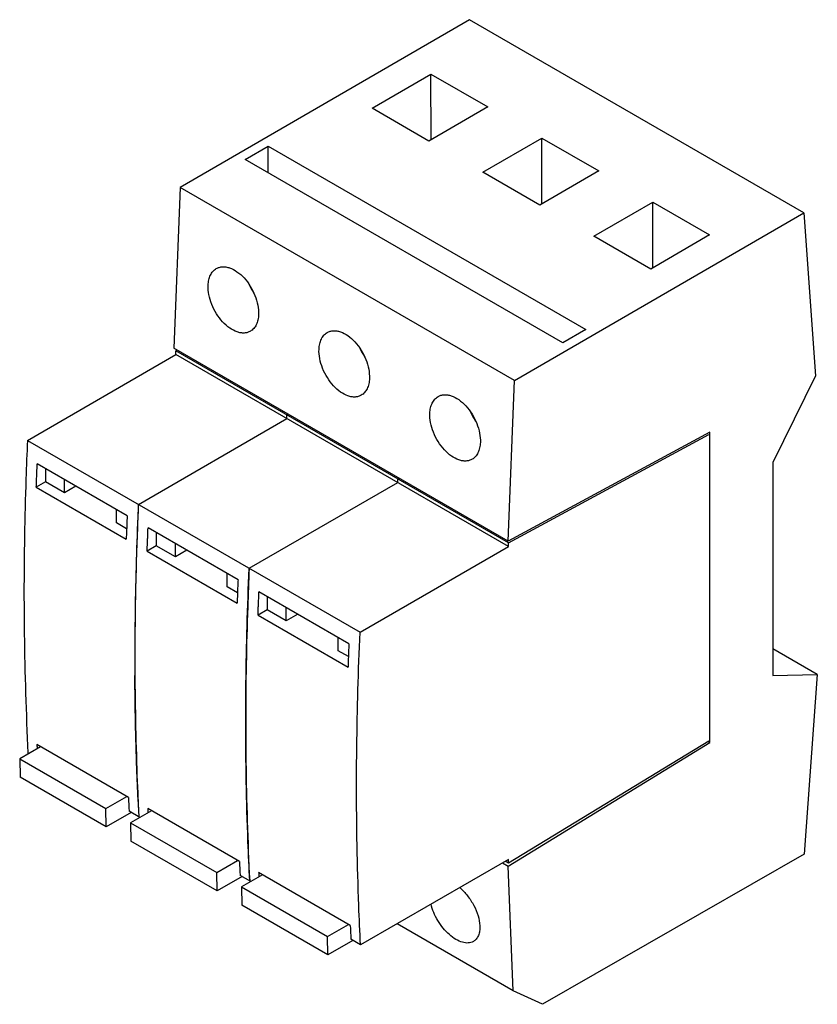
# Model space of a CAD drawing. Header units: millimetres. Extents: x 14 to 105, y 26 to 139.
import ezdxf

# ---------------------------------------------------------------- set-up
doc = ezdxf.new("R2010")
doc.units = ezdxf.units.MM
doc.header["$LTSCALE"] = 10.77377
doc.layers.get('0').update_dxf_attribs({"linetype": 'CONTINUOUS'})

msp = doc.modelspace()

# ---------------------------------------------------------------- linework, layer by layer
at = {"color": 7, "linetype": 'Continuous'}
for p, q in [((65.18, 139.37), (31.98, 120.11)), ((103.56, 117.21), (65.18, 139.37)), ((54.01, 129.2), (60.77, 133.12)), ((60.79, 125.57), (60.77, 133.12)), ((60.77, 133.12), (67.3, 129.35)), ((60.54, 125.43), (54.01, 129.2)), ((67.3, 129.35), (60.54, 125.43)), ((66.74, 121.85), (73.5, 125.77)), ((73.51, 118.22), (73.5, 125.77)), ((73.5, 125.77), (80.03, 122)), ((39.43, 123.33), (42.07, 124.86)), ((42.07, 121.8), (42.07, 124.86)), ((42.07, 124.86), (78.54, 103.81)), ((75.9, 102.28), (39.43, 123.33)), ((73.27, 118.08), (66.74, 121.85)), ((80.03, 122), (73.27, 118.08)), ((31.98, 120.11), (31.27, 101.64)), ((70.37, 97.95), (31.98, 120.11)), ((79.46, 114.5), (86.23, 118.42)), ((86.24, 110.87), (86.23, 118.42)), ((86.23, 118.42), (92.76, 114.65)), ((70.37, 97.95), (103.56, 117.21)), ((103.56, 117.21), (104.9, 98.49)), ((86, 110.73), (79.46, 114.5)), ((92.76, 114.65), (86, 110.73)), ((78.54, 103.81), (75.9, 102.28)), ((14.45, 91.07), (31.49, 100.91)), ((69.65, 79.48), (31.27, 101.64)), ((31.64, 101.43), (31.49, 101.35)), ((31.49, 100.91), (31.49, 101.35)), ((69.68, 79.3), (31.49, 101.35)), ((69.68, 78.87), (31.49, 100.91)), ((104.9, 98.49), (100.03, 88.53)), ((69.65, 79.48), (70.37, 97.95)), ((44.36, 94.08), (44.22, 94)), ((44.22, 93.56), (44.22, 94)), ((27.18, 83.72), (44.22, 93.56)), ((92.77, 91.99), (69.65, 79.48)), ((69.68, 79.3), (92.67, 91.74)), ((92.77, 56.36), (92.77, 91.99)), ((14.45, 91.07), (52.63, 69.03)), ((25.89, 82.41), (15.57, 88.37)), ((100.03, 88.53), (100.03, 64.05)), ((16.51, 86.3), (15.46, 85.7)), ((18.7, 85.04), (16.51, 86.3)), ((18.7, 85.04), (18.7, 86.56)), ((39.9, 76.38), (56.95, 86.22)), ((56.95, 86.65), (57.09, 86.73)), ((56.95, 86.22), (56.95, 86.65)), ((15.46, 85.7), (25.79, 79.74)), ((20.01, 85.8), (18.7, 85.04)), ((24.66, 81.6), (24.66, 83.12)), ((25.83, 80.92), (24.66, 81.6)), ((38.62, 75.06), (28.29, 81.02)), ((31.43, 77.69), (31.43, 79.21)), ((69.68, 78.87), (69.68, 79.3)), ((29.24, 78.96), (28.19, 78.35)), ((28.19, 78.35), (38.52, 72.39)), ((31.43, 77.69), (29.24, 78.96)), ((32.74, 78.45), (31.43, 77.69)), ((52.63, 69.03), (69.68, 78.87)), ((37.39, 74.25), (37.39, 75.77)), ((38.56, 73.57), (37.39, 74.25)), ((51.34, 67.71), (41.02, 73.67)), ((41.97, 71.61), (40.92, 71)), ((44.15, 70.35), (41.97, 71.61)), ((44.15, 70.35), (44.15, 71.86)), ((40.92, 71), (51.25, 65.04)), ((45.47, 71.1), (44.15, 70.35)), ((50.11, 66.91), (50.11, 68.42)), ((51.29, 66.23), (50.11, 66.91)), ((105.12, 64.19), (100.03, 67.13)), ((100.03, 64.05), (105.12, 64.19)), ((105.12, 64.19), (103.62, 43.56)), ((15.96, 55.88), (13.56, 54.49)), ((26.05, 50.06), (15.54, 56.13)), ((69.63, 42.17), (92.77, 56.36)), ((92.66, 56.52), (69.68, 42.51)), ((92.58, 56.47), (92.77, 56.36)), ((13.56, 54.49), (13.61, 52.4)), ((13.56, 54.49), (23.45, 48.79)), ((14.63, 55.11), (14.51, 55.18)), ((23.49, 46.69), (13.61, 52.4)), ((23.45, 48.79), (25.85, 50.17)), ((23.49, 46.69), (23.45, 48.79)), ((38.78, 42.71), (28.27, 48.78)), ((26.35, 48.34), (23.49, 46.69)), ((27.35, 47.76), (26.13, 48.47)), ((28.69, 48.53), (26.29, 47.15)), ((26.29, 47.15), (36.17, 41.44)), ((26.29, 47.15), (26.33, 45.05)), ((36.22, 39.34), (26.33, 45.05)), ((103.62, 43.56), (73.58, 26.31)), ((36.17, 41.44), (38.58, 42.83)), ((69.68, 42.94), (52.69, 33.14)), ((68.98, 42.54), (69.63, 42.17)), ((69.68, 42.51), (69.3, 42.73)), ((70.22, 27.86), (69.63, 42.17)), ((69.68, 42.51), (69.68, 42.94)), ((36.22, 39.34), (36.17, 41.44)), ((39.08, 40.99), (36.22, 39.34)), ((40.08, 40.41), (38.85, 41.12)), ((41.42, 41.19), (39.01, 39.8)), ((51.5, 35.36), (40.99, 41.43)), ((39.01, 39.8), (48.9, 34.09)), ((39.01, 39.8), (39.06, 37.7)), ((48.95, 31.99), (39.06, 37.7)), ((48.9, 34.09), (51.31, 35.48)), ((70.22, 27.86), (56.89, 35.56)), ((48.95, 31.99), (48.9, 34.09)), ((51.81, 33.64), (48.95, 31.99)), ((52.69, 33.14), (51.58, 33.78)), ((73.58, 26.31), (70.22, 27.86))]:
    msp.add_line(p, q, dxfattribs=at)
for centre, radius, start, end in [((46.29, 111.93), 7.05, 204.4196, 214.0646), ((59.01, 104.58), 7.05, 204.4136, 214.0686), ((71.74, 97.23), 7.05, 204.4197, 214.0645), ((430.17, 65.63), 403.4, 177.4296, 178.2446), ((432.31, 65.54), 405.54, 177.4301, 177.7094), ((427.12, 65.74), 400.34, 177.7084, 178.2467), ((415.81, 66.06), 389.04, 178.2433, 179.9883), ((414.37, 66.08), 387.59, 178.2391, 179.7051), ((405.29, 66.14), 378.51, 179.7075, 179.9999), ((401.82, 66.14), 375.04, 179.9996, 180.3146), ((394.59, 66.11), 367.81, 179.995, 181.992), ((377.77, 65.61), 350.99, 182.0063, 182.904), ((373.69, 65.42), 346.9, 182.5751, 182.9069)]:
    msp.add_arc(centre, radius, start, end, dxfattribs=at)
for centre, major_axis, ratio, start_param, end_param in [((28.82, 66.42), (-0.27, 326.29), 0.037751, 1.505137, 1.509792), ((41.55, 59.07), (-0.27, 326.29), 0.037751, 1.505137, 1.509792), ((54.28, 51.73), (-0.27, 326.29), 0.037751, 1.505137, 1.509792), ((298.34, 235.95), (200.36, 346.2), 0.578058, -3.874492, -3.872987), ((308.16, 230.28), (199.63, 346.62), 0.576645, 2.40747, 2.412477), ((311.07, 228.6), (200.36, 346.2), 0.578058, -3.874492, -3.872987), ((320.89, 222.93), (199.63, 346.62), 0.576645, 2.40747, 2.412477), ((323.8, 221.25), (200.36, 346.2), 0.578058, -3.874492, -3.872987), ((333.62, 215.58), (199.63, 346.62), 0.576645, 2.40747, 2.412477)]:
    msp.add_ellipse(centre, major_axis=major_axis, ratio=ratio, start_param=start_param, end_param=end_param, dxfattribs=at)
for points, knots in [([(36.13, 110.8), (36.24, 110.86), (36.47, 110.95), (36.84, 111.01), (37.25, 110.99), (37.83, 110.84), (38.56, 110.44), (39.36, 109.72), (40.06, 108.79), (40.59, 107.73), (40.93, 106.63), (41, 105.88), (40.98, 105.52)], [0, 0, 0, 0, 0.044304, 0.089969, 0.138382, 0.190506, 0.307106, 0.439427, 0.582368, 0.728593, 0.870153, 1, 1, 1, 1]), ([(35.19, 108.87), (35.2, 109.08), (35.25, 109.49), (35.43, 110.04), (35.72, 110.49), (35.99, 110.71), (36.13, 110.8)], [0, 0, 0, 0, 0.286578, 0.54554, 0.780295, 1, 1, 1, 1]), ([(40.04, 103.6), (39.94, 103.53), (39.71, 103.44), (39.33, 103.38), (38.93, 103.4), (38.35, 103.55), (37.61, 103.95), (36.81, 104.67), (36.11, 105.6), (35.58, 106.66), (35.25, 107.76), (35.18, 108.51), (35.19, 108.87)], [0, 0, 0, 0, 0.044304, 0.089969, 0.138382, 0.190506, 0.307106, 0.439427, 0.582368, 0.728593, 0.870153, 1, 1, 1, 1]), ([(40.98, 105.52), (40.97, 105.31), (40.93, 104.9), (40.74, 104.35), (40.45, 103.9), (40.18, 103.68), (40.04, 103.6)], [0, 0, 0, 0, 0.286578, 0.54554, 0.780295, 1, 1, 1, 1]), ([(47.92, 101.52), (47.93, 101.73), (47.97, 102.14), (48.16, 102.7), (48.45, 103.15), (48.72, 103.37), (48.86, 103.45)], [0, 0, 0, 0, 0.286578, 0.54554, 0.780295, 1, 1, 1, 1]), ([(48.86, 103.45), (48.96, 103.51), (49.19, 103.61), (49.57, 103.67), (49.97, 103.64), (50.55, 103.5), (51.29, 103.1), (52.09, 102.37), (52.79, 101.44), (53.32, 100.38), (53.65, 99.28), (53.72, 98.53), (53.71, 98.18)], [0, 0, 0, 0, 0.044304, 0.089969, 0.138382, 0.190506, 0.307106, 0.439427, 0.582368, 0.728593, 0.870153, 1, 1, 1, 1]), ([(52.77, 96.25), (52.66, 96.19), (52.43, 96.09), (52.06, 96.03), (51.65, 96.05), (51.07, 96.2), (50.34, 96.6), (49.54, 97.33), (48.84, 98.26), (48.31, 99.32), (47.97, 100.42), (47.9, 101.17), (47.92, 101.52)], [0, 0, 0, 0, 0.044304, 0.089969, 0.138382, 0.190506, 0.307106, 0.439427, 0.582368, 0.728593, 0.870153, 1, 1, 1, 1]), ([(53.71, 98.18), (53.7, 97.96), (53.65, 97.56), (53.47, 97), (53.18, 96.55), (52.91, 96.33), (52.77, 96.25)], [0, 0, 0, 0, 0.286578, 0.54554, 0.780295, 1, 1, 1, 1]), ([(61.59, 96.1), (61.69, 96.16), (61.92, 96.26), (62.3, 96.32), (62.7, 96.29), (63.28, 96.15), (64.02, 95.75), (64.82, 95.02), (65.52, 94.09), (66.05, 93.03), (66.38, 91.93), (66.45, 91.18), (66.44, 90.83)], [0, 0, 0, 0, 0.044304, 0.089969, 0.138382, 0.190506, 0.307106, 0.439427, 0.582368, 0.728593, 0.870153, 1, 1, 1, 1]), ([(60.65, 94.17), (60.65, 94.38), (60.7, 94.79), (60.89, 95.35), (61.18, 95.8), (61.45, 96.02), (61.59, 96.1)], [0, 0, 0, 0, 0.286578, 0.54554, 0.780295, 1, 1, 1, 1]), ([(65.5, 88.9), (65.39, 88.84), (65.16, 88.74), (64.78, 88.68), (64.38, 88.7), (63.8, 88.85), (63.07, 89.25), (62.26, 89.98), (61.57, 90.91), (61.03, 91.97), (60.7, 93.07), (60.63, 93.82), (60.65, 94.17)], [0, 0, 0, 0, 0.044304, 0.089969, 0.138382, 0.190506, 0.307106, 0.439427, 0.582368, 0.728593, 0.870153, 1, 1, 1, 1]), ([(14.45, 91.07), (14.38, 89.59), (14.15, 83.74), (14.05, 77.87), (14.05, 73.49)], [0, 0, 0, 0, 0.252424, 1, 1, 1, 1]), ([(66.44, 90.83), (66.43, 90.61), (66.38, 90.21), (66.2, 89.65), (65.9, 89.2), (65.64, 88.98), (65.5, 88.9)], [0, 0, 0, 0, 0.286578, 0.54554, 0.780295, 1, 1, 1, 1]), ([(15.46, 85.7), (15.47, 85.92), (15.49, 86.31), (15.51, 86.87), (15.53, 87.53), (15.55, 88.03), (15.57, 88.37)], [0, 0, 0, 0, 0.249521, 0.436976, 0.624693, 1, 1, 1, 1]), ([(25.89, 82.41), (25.88, 82.19), (25.87, 81.8), (25.85, 81.24), (25.82, 80.57), (25.8, 80.07), (25.79, 79.74)], [0, 0, 0, 0, 0.250505, 0.438058, 0.625341, 1, 1, 1, 1]), ([(28.19, 78.35), (28.2, 78.57), (28.21, 78.96), (28.24, 79.52), (28.26, 80.18), (28.28, 80.69), (28.29, 81.02)], [0, 0, 0, 0, 0.249521, 0.436976, 0.624693, 1, 1, 1, 1]), ([(39.5, 58.8), (39.5, 60.25), (39.54, 66.11), (39.71, 71.97), (39.9, 76.38)], [0, 0, 0, 0, 0.247578, 1, 1, 1, 1]), ([(39.9, 76.38), (39.84, 74.9), (39.61, 69.04), (39.5, 63.18), (39.5, 58.8)], [0, 0, 0, 0, 0.252424, 1, 1, 1, 1]), ([(38.62, 75.06), (38.61, 74.84), (38.59, 74.45), (38.57, 73.89), (38.55, 73.22), (38.53, 72.72), (38.52, 72.39)], [0, 0, 0, 0, 0.250505, 0.438058, 0.625341, 1, 1, 1, 1]), ([(14.05, 73.49), (14.05, 71.95), (14.09, 65.84), (14.28, 59.74), (14.51, 55.18)], [0, 0, 0, 0, 0.252745, 1, 1, 1, 1]), ([(40.92, 71), (40.93, 71.22), (40.94, 71.61), (40.96, 72.17), (40.99, 72.84), (41.01, 73.34), (41.02, 73.67)], [0, 0, 0, 0, 0.249521, 0.436976, 0.624693, 1, 1, 1, 1]), ([(52.23, 51.45), (52.23, 52.9), (52.27, 58.76), (52.43, 64.62), (52.63, 69.03)], [0, 0, 0, 0, 0.247578, 1, 1, 1, 1]), ([(51.34, 67.71), (51.34, 67.49), (51.32, 67.1), (51.3, 66.54), (51.28, 65.87), (51.26, 65.37), (51.25, 65.04)], [0, 0, 0, 0, 0.250505, 0.438058, 0.625341, 1, 1, 1, 1]), ([(27.14, 49.84), (27.09, 51.01), (26.9, 55.76), (26.8, 60.51), (26.78, 64.08)], [0, 0, 0, 0, 0.247872, 1, 1, 1, 1]), ([(39.96, 40.48), (39.89, 41.99), (39.62, 48.09), (39.5, 54.2), (39.5, 58.8)], [0, 0, 0, 0, 0.247264, 1, 1, 1, 1]), ([(39.5, 58.8), (39.5, 57.25), (39.54, 51.15), (39.73, 45.04), (39.96, 40.48)], [0, 0, 0, 0, 0.252745, 1, 1, 1, 1]), ([(52.69, 33.14), (52.61, 34.64), (52.34, 40.74), (52.23, 46.85), (52.23, 51.45)], [0, 0, 0, 0, 0.247264, 1, 1, 1, 1]), ([(64.07, 39.71), (64.4, 39.43), (65, 38.79), (65.71, 37.69), (66.21, 36.52), (66.36, 35.71), (66.38, 35.32)], [0, 0, 0, 0, 0.252471, 0.516314, 0.771513, 1, 1, 1, 1]), ([(65.64, 33.52), (65.55, 33.47), (65.36, 33.39), (65.05, 33.34), (64.72, 33.35), (64.23, 33.46), (63.58, 33.75), (62.84, 34.31), (62.14, 35.04), (61.54, 35.9), (61.07, 36.83), (60.85, 37.48), (60.78, 37.8)], [0, 0, 0, 0, 0.041275, 0.084384, 0.13059, 0.180734, 0.293915, 0.423664, 0.565735, 0.71386, 0.860936, 1, 1, 1, 1]), ([(66.38, 35.32), (66.39, 35.12), (66.37, 34.74), (66.24, 34.22), (66.04, 33.86), (65.82, 33.65), (65.7, 33.56), (65.64, 33.52)], [0, 0, 0, 0, 0.293263, 0.552818, 0.783864, 0.892849, 1, 1, 1, 1])]:
    msp.add_open_spline(points, degree=3, knots=knots, dxfattribs=at)

doc.saveas('drawing.dxf')
